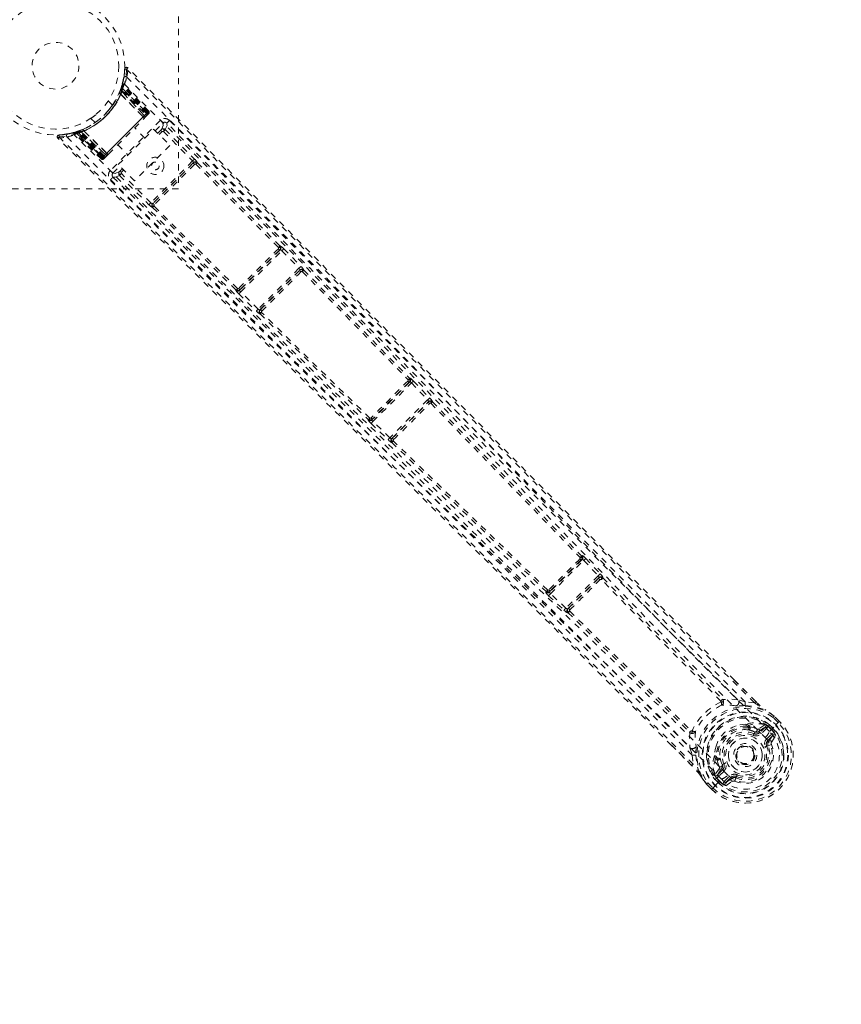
# Model space of a CAD drawing. Header units: inches. Extents: x 55.8 to 127.3, y 37.5 to 109.
# Tile 7 of 12: x 95.4 to 108.8, y 53.5 to 69.5. Entities that reach past the tile are written whole.
import ezdxf

# ---------------------------------------------------------------- set-up
doc = ezdxf.new("R2010")
doc.units = ezdxf.units.IN
doc.header["$MEASUREMENT"] = 0
doc.linetypes.add('SLD-Dashed', pattern=[0.075, 0.05, -0.025])
doc.linetypes.add('SLD-Solid', pattern=[0])

msp = doc.modelspace()

# ---------------------------------------------------------------- linework, layer by layer
at = {"color": 7, "linetype": 'SLD-Dashed', "lineweight": 0}
for p, q in [((98.005, 70.712), (98, 66.712)), ((97.129, 68.659), (97.115, 68.53)), ((97.18, 68.679), (97.159, 68.658)), ((97.113, 68.518), (97.085, 68.401)), ((97.064, 68.333), (97.065, 68.335)), ((97.088, 68.408), (97.065, 68.337)), ((97.065, 68.337), (97.065, 68.336)), ((97.069, 68.347), (97.096, 68.338)), ((97.07, 68.349), (97.097, 68.34)), ((97.095, 68.38), (97.072, 68.307)), ((97.497, 67.946), (97.092, 68.382)), ((97.481, 67.936), (97.092, 68.325)), ((97.097, 68.444), (97.094, 68.429)), ((97.496, 67.95), (97.095, 68.38)), ((97.096, 68.338), (97.49, 67.945)), ((97.491, 67.946), (97.097, 68.34)), ((97.105, 68.416), (97.101, 68.401)), ((97.509, 67.963), (97.101, 68.401)), ((97.518, 67.973), (97.105, 68.416)), ((97.041, 68.274), (97.039, 68.269)), ((97.058, 68.316), (97.057, 68.315)), ((97.061, 68.257), (97.06, 68.253)), ((97.426, 67.881), (97.06, 68.253)), ((97.061, 68.257), (97.428, 67.883)), ((97.071, 68.305), (97.072, 68.307)), ((97.448, 67.902), (97.071, 68.305)), ((97.072, 68.307), (97.449, 67.903)), ((97.085, 68.306), (97.468, 67.923)), ((96.927, 68.073), (96.859, 68.142)), ((96.576, 67.859), (96.645, 67.79)), ((97.49, 67.945), (96.773, 67.227)), ((96.783, 67.237), (97.481, 67.936)), ((97.468, 67.923), (96.796, 67.25)), ((97.426, 67.881), (97.428, 67.883)), ((97.449, 67.903), (97.448, 67.902)), ((97.449, 67.903), (97.496, 67.95)), ((97.457, 67.87), (97.495, 67.909)), ((97.5, 67.916), (97.481, 67.936)), ((97.509, 67.963), (97.518, 67.973)), ((96.638, 67.785), (96.621, 67.774)), ((97.706, 67.824), (96.894, 67.012)), ((97.024, 67.108), (97.598, 67.682)), ((97.455, 67.539), (97.29, 67.704)), ((97.598, 67.682), (97.861, 67.419)), ((97.623, 67.656), (97.749, 67.782)), ((97.814, 67.78), (97.807, 67.786)), ((97.815, 67.779), (97.814, 67.78)), ((96.289, 67.624), (96.274, 67.62)), ((96.297, 67.625), (96.282, 67.621)), ((96.317, 67.617), (96.302, 67.613)), ((96.746, 67.199), (96.302, 67.613)), ((96.381, 67.652), (96.31, 67.629)), ((96.755, 67.209), (96.317, 67.617)), ((96.336, 67.625), (96.771, 67.22)), ((96.411, 67.646), (96.338, 67.622)), ((96.768, 67.222), (96.338, 67.622)), ((96.378, 67.621), (96.369, 67.648)), ((96.38, 67.621), (96.371, 67.649)), ((96.378, 67.621), (96.773, 67.227)), ((96.773, 67.227), (96.38, 67.621)), ((96.382, 67.653), (96.381, 67.652)), ((96.393, 67.626), (96.383, 67.653)), ((96.783, 67.237), (96.393, 67.626)), ((96.403, 67.66), (96.402, 67.66)), ((96.411, 67.646), (96.413, 67.646)), ((96.815, 67.269), (96.411, 67.646)), ((96.796, 67.25), (96.412, 67.633)), ((96.413, 67.646), (96.816, 67.27)), ((96.449, 67.679), (96.444, 67.677)), ((96.465, 67.657), (96.462, 67.656)), ((96.836, 67.29), (96.462, 67.656)), ((96.465, 67.657), (96.838, 67.292)), ((97.714, 67.665), (97.664, 67.616)), ((97.735, 67.644), (97.686, 67.594)), ((97.756, 67.644), (98.231, 67.166)), ((97.788, 67.676), (98.262, 67.197)), ((97.015, 67.428), (97.179, 67.263)), ((97.861, 67.419), (97.287, 66.845)), ((96.746, 67.199), (96.755, 67.209)), ((96.768, 67.222), (96.815, 67.269)), ((96.785, 67.198), (96.788, 67.201)), ((96.789, 67.202), (96.789, 67.202)), ((96.796, 67.25), (96.796, 67.25)), ((96.81, 67.223), (96.848, 67.261)), ((96.816, 67.27), (96.815, 67.269)), ((96.836, 67.29), (96.838, 67.292)), ((96.937, 66.969), (97.05, 67.082)), ((97.287, 66.845), (97.024, 67.108)), ((97.09, 67.041), (97.054, 67.004)), ((98.231, 67.166), (97.553, 66.488)), ((98.246, 67.139), (97.58, 66.472)), ((98.246, 67.139), (98.246, 67.138)), ((98.286, 67.114), (99.628, 65.761)), ((98.309, 67.137), (98.309, 67.139)), ((98.309, 67.137), (99.651, 65.785)), ((96.932, 66.911), (96.939, 66.904)), ((96.939, 66.904), (96.94, 66.903)), ((97.043, 66.93), (97.074, 66.962)), ((97.043, 66.93), (97.522, 66.456)), ((97.553, 66.488), (97.074, 66.962)), ((97.112, 67.02), (97.075, 66.983)), ((98, 66.712), (94, 66.717)), ((97.581, 66.473), (97.58, 66.472)), ((97.581, 66.409), (97.582, 66.41)), ((97.582, 66.41), (98.936, 65.069)), ((98.96, 65.092), (97.606, 66.432)), ((99.655, 65.787), (99.651, 65.785)), ((99.655, 65.723), (98.997, 65.065)), ((99.013, 65.039), (99.681, 65.707)), ((99.626, 65.739), (99.626, 65.739)), ((99.65, 65.722), (99.655, 65.723)), ((99.681, 65.707), (99.96, 65.422)), ((99.713, 65.738), (99.992, 65.453)), ((99.992, 65.453), (100.011, 65.433)), ((99.96, 65.422), (99.299, 64.76)), ((99.326, 64.745), (99.975, 65.395)), ((99.975, 65.395), (99.974, 65.392)), ((100.038, 65.392), (100.039, 65.394)), ((98.936, 65.069), (98.934, 65.064)), ((98.981, 65.094), (98.981, 65.094)), ((98.982, 65.007), (99.268, 64.728)), ((98.997, 65.065), (98.999, 65.069)), ((99.299, 64.76), (99.013, 65.039)), ((99.268, 64.728), (99.288, 64.709)), ((99.328, 64.746), (99.326, 64.745)), ((99.327, 64.681), (99.329, 64.682)), ((101.763, 63.576), (101.147, 62.959)), ((101.163, 62.933), (101.788, 63.559)), ((101.732, 63.59), (101.732, 63.59)), ((101.756, 63.573), (101.763, 63.576)), ((101.763, 63.639), (101.757, 63.636)), ((101.788, 63.559), (102.052, 63.284)), ((101.821, 63.59), (102.084, 63.315)), ((102.052, 63.284), (101.439, 62.67)), ((101.467, 62.656), (102.066, 63.256)), ((102.066, 63.256), (102.065, 63.253)), ((102.084, 63.315), (102.103, 63.294)), ((102.13, 63.252), (102.131, 63.255)), ((101.086, 62.965), (101.084, 62.958)), ((101.132, 62.99), (101.132, 62.99)), ((101.132, 62.901), (101.408, 62.638)), ((101.147, 62.959), (101.149, 62.966)), ((101.439, 62.67), (101.163, 62.933)), ((101.408, 62.638), (101.428, 62.619)), ((101.469, 62.657), (101.467, 62.656)), ((101.468, 62.591), (101.47, 62.592)), ((104.563, 60.692), (104.033, 60.161)), ((104.049, 60.134), (104.59, 60.676)), ((104.552, 60.748), (104.564, 60.754)), ((104.552, 60.686), (104.563, 60.692)), ((104.59, 60.676), (104.824, 60.427)), ((104.622, 60.707), (104.857, 60.457)), ((104.824, 60.427), (104.298, 59.9)), ((104.329, 59.888), (104.836, 60.396)), ((104.836, 60.396), (104.834, 60.393)), ((104.857, 60.457), (104.876, 60.436)), ((104.899, 60.391), (104.901, 60.395)), ((103.976, 60.172), (103.971, 60.16)), ((104.033, 60.161), (104.038, 60.173)), ((104.018, 60.102), (104.268, 59.868)), ((104.298, 59.9), (104.049, 60.134)), ((104.268, 59.868), (104.289, 59.849)), ((104.332, 59.89), (104.329, 59.888)), ((104.33, 59.824), (104.334, 59.826)), ((107.386, 58.382), (107.039, 58.729)), ((106.848, 58.415), (106.848, 58.415)), ((107.215, 58.375), (107.094, 58.412)), ((106.819, 58.39), (106.819, 58.391)), ((107.365, 58.361), (107.215, 58.375)), ((107.748, 58.04), (107.665, 58.121)), ((107.686, 58.142), (107.683, 58.145)), ((107.77, 58.06), (107.686, 58.143)), ((107.769, 58.06), (107.686, 58.142)), ((107.224, 58.013), (107.245, 58.008)), ((107.275, 57.954), (107.254, 57.974)), ((107.268, 57.994), (107.289, 57.973)), ((107.533, 58.006), (107.436, 57.939)), ((107.436, 57.897), (107.545, 57.971)), ((107.545, 57.971), (107.453, 57.88)), ((107.566, 57.95), (107.475, 57.859)), ((107.533, 58.006), (107.547, 58.006)), ((107.552, 58.005), (107.547, 58.006)), ((107.572, 57.993), (107.583, 57.983)), ((107.59, 57.983), (107.572, 57.993)), ((107.583, 57.983), (107.637, 57.929)), ((107.591, 57.983), (107.61, 58.005)), ((107.641, 57.933), (107.591, 57.982)), ((107.606, 57.897), (107.711, 58.002)), ((107.61, 58.005), (107.611, 58.005)), ((107.611, 58.005), (107.662, 57.954)), ((107.637, 57.929), (107.641, 57.933)), ((107.711, 58.002), (107.713, 58.004)), ((107.713, 58.004), (107.729, 58.02)), ((107.729, 58.02), (107.767, 58.057)), ((107.767, 58.057), (107.769, 58.06)), ((106.312, 57.879), (106.312, 57.879)), ((106.336, 57.908), (106.337, 57.907)), ((107.357, 57.86), (107.368, 57.888)), ((107.436, 57.897), (107.453, 57.88)), ((107.561, 57.773), (107.643, 57.855)), ((107.582, 57.751), (107.665, 57.834)), ((107.665, 57.834), (107.597, 57.737)), ((107.644, 57.729), (107.711, 57.83)), ((106.346, 57.34), (106.016, 57.669)), ((106.315, 57.632), (106.353, 57.511)), ((107.585, 57.664), (107.563, 57.655)), ((107.597, 57.737), (107.582, 57.751)), ((107.585, 57.664), (107.64, 57.686)), ((106.353, 57.511), (106.366, 57.362)), ((106.719, 57.482), (106.715, 57.503)), ((106.733, 57.459), (106.754, 57.438)), ((106.753, 57.473), (106.773, 57.452)), ((106.788, 57.291), (106.721, 57.194)), ((106.756, 57.182), (106.83, 57.291)), ((106.83, 57.291), (106.847, 57.273)), ((106.84, 57.359), (106.867, 57.37)), ((107.104, 57.402), (107.094, 57.413)), ((107.111, 57.395), (107.104, 57.402)), ((106.721, 57.194), (106.721, 57.194)), ((106.721, 57.194), (106.721, 57.194)), ((106.722, 57.179), (106.721, 57.194)), ((106.722, 57.179), (106.723, 57.175)), ((106.722, 57.116), (106.745, 57.136)), ((106.726, 57.016), (106.831, 57.121)), ((106.744, 57.137), (106.729, 57.157)), ((106.735, 57.154), (106.745, 57.144)), ((106.744, 57.137), (106.735, 57.154)), ((106.745, 57.144), (106.799, 57.089)), ((106.745, 57.136), (106.795, 57.085)), ((106.847, 57.273), (106.756, 57.182)), ((106.869, 57.252), (106.777, 57.161)), ((106.873, 57.083), (106.955, 57.166)), ((106.894, 57.062), (106.976, 57.145)), ((106.991, 57.13), (106.894, 57.062)), ((106.991, 57.13), (106.976, 57.145)), ((107.073, 57.164), (107.064, 57.142)), ((106.582, 57.044), (106.585, 57.04)), ((106.667, 56.957), (106.585, 57.04)), ((106.585, 57.04), (106.668, 56.957)), ((106.606, 57.061), (106.688, 56.978)), ((106.667, 56.957), (106.67, 56.96)), ((106.67, 56.96), (106.708, 56.998)), ((106.708, 56.998), (106.724, 57.014)), ((106.723, 57.116), (106.722, 57.116)), ((106.774, 57.064), (106.723, 57.116)), ((106.724, 57.014), (106.726, 57.016)), ((106.799, 57.089), (106.795, 57.085)), ((106.898, 57.015), (106.999, 57.083))]:
    msp.add_line(p, q, dxfattribs=at)
at = {"color": 7, "linetype": 'SLD-Dashed', "lineweight": 0, "flags": 128}
for points in [[(107.365, 58.361), (106.872, 58.851), (106.357, 59.365), (105.819, 59.903), (105.257, 60.465), (104.704, 61.021), (104.233, 61.496), (103.787, 61.945), (103.313, 62.424), (102.811, 62.932), (102.673, 63.07), (102.534, 63.211), (102.393, 63.354), (102.25, 63.499), (102.169, 63.581), (101.996, 63.756), (101.807, 63.947), (101.504, 64.254), (101.166, 64.596), (100.793, 64.974), (100.386, 65.387), (100.111, 65.665), (99.824, 65.957), (99.539, 66.246), (99.271, 66.517), (99.013, 66.779), (98.577, 67.22), (98.174, 67.629), (97.803, 68.005), (97.465, 68.348), (97.159, 68.658)], [(107.039, 58.729), (104.824, 60.943), (102.273, 63.518), (99.726, 66.098), (97.18, 68.679)], [(97.163, 68.528), (98.644, 67.046), (100.118, 65.558), (101.583, 64.063), (103.038, 62.563), (103.95, 61.619), (104.859, 60.677), (105.77, 59.739), (106.684, 58.811), (107.606, 57.896)], [(97.075, 68.366), (97.073, 68.357), (97.072, 68.348)], [(97.125, 68.412), (98.445, 67.092), (99.758, 65.766), (101.064, 64.435), (102.362, 63.099), (103.396, 62.027), (104.427, 60.956), (105.458, 59.89), (106.494, 58.834), (107.54, 57.796)], [(97.041, 68.274), (97.041, 68.272), (97.041, 68.271), (97.043, 68.269), (97.045, 68.266), (97.049, 68.264), (97.052, 68.261), (97.057, 68.259), (97.061, 68.257)], [(96.95, 68.104), (96.938, 68.085), (96.937, 68.083)], [(96.838, 67.292), (96.984, 67.438), (97.132, 67.586), (97.28, 67.735), (97.426, 67.881)], [(96.863, 67.276), (97.007, 67.42), (97.152, 67.566), (97.298, 67.712), (97.442, 67.855)], [(97.428, 67.883), (97.435, 67.89), (97.441, 67.896), (97.446, 67.9), (97.448, 67.902)], [(97.428, 67.883), (97.432, 67.878), (97.435, 67.874), (97.438, 67.87), (97.441, 67.866), (97.442, 67.863), (97.443, 67.86), (97.443, 67.857), (97.442, 67.856)], [(97.442, 67.856), (97.444, 67.858), (97.446, 67.859), (97.447, 67.86), (97.447, 67.861)], [(97.496, 67.95), (97.496, 67.95), (97.494, 67.949), (97.492, 67.947), (97.489, 67.943), (97.484, 67.939), (97.479, 67.934), (97.474, 67.928), (97.468, 67.923)], [(97.481, 67.936), (97.491, 67.946), (97.5, 67.955), (97.506, 67.961), (97.509, 67.963)], [(97.518, 67.973), (97.516, 67.971), (97.51, 67.965), (97.501, 67.956), (97.491, 67.945)], [(97.5, 67.944), (97.499, 67.946), (97.496, 67.951)], [(97.501, 67.915), (97.504, 67.918), (97.506, 67.92), (97.508, 67.921), (97.508, 67.922)], [(97.749, 67.782), (97.748, 67.783), (97.745, 67.785), (97.741, 67.79), (97.736, 67.795), (97.729, 67.801), (97.722, 67.808), (97.714, 67.816), (97.706, 67.824)], [(97.749, 67.782), (97.753, 67.745), (97.724, 67.676)], [(97.756, 67.644), (97.762, 67.654), (97.764, 67.665), (97.763, 67.674), (97.759, 67.682), (97.752, 67.686), (97.743, 67.686), (97.733, 67.683), (97.724, 67.676)], [(97.788, 67.676), (97.817, 67.745), (97.813, 67.778)], [(107.094, 58.412), (104.765, 60.744), (102.445, 63.087), (100.129, 65.434), (97.813, 67.782)], [(107.215, 58.375), (106.346, 59.242), (105.477, 60.113), (104.6, 60.995), (103.712, 61.89), (102.858, 62.754), (102.005, 63.617), (101.884, 63.74), (101.759, 63.867), (101.631, 63.996), (101.5, 64.13), (101.365, 64.266), (101.276, 64.356), (101.126, 64.509), (100.955, 64.681), (100.766, 64.873), (100.542, 65.101), (100.295, 65.35), (100.027, 65.623), (99.776, 65.877), (99.552, 66.104), (99.368, 66.291), (99.207, 66.454), (99.07, 66.593), (99.007, 66.657), (98.912, 66.753), (98.819, 66.847), (98.726, 66.941), (98.635, 67.034), (98.236, 67.438), (97.855, 67.824)], [(96.06, 67.585), (96.052, 67.583), (96.045, 67.579), (96.038, 67.574), (96.034, 67.567), (96.031, 67.56), (96.031, 67.552), (96.034, 67.545), (96.038, 67.539)], [(96.04, 67.537), (96.04, 67.537), (96.041, 67.538), (96.046, 67.543), (96.053, 67.55), (96.057, 67.554), (96.061, 67.558)], [(106.016, 57.669), (103.782, 59.901), (101.204, 62.449), (98.622, 64.993), (96.04, 67.537)], [(96.44, 67.677), (96.264, 67.618), (96.059, 67.588)], [(106.366, 57.362), (105.766, 57.964), (105.138, 58.593), (104.48, 59.249), (103.795, 59.93), (103.233, 60.486), (102.785, 60.93), (102.306, 61.404), (101.796, 61.908), (101.656, 62.046), (101.514, 62.186), (101.37, 62.328), (101.224, 62.472), (101.14, 62.555), (100.963, 62.73), (100.769, 62.921), (100.46, 63.225), (100.117, 63.563), (99.74, 63.935), (99.328, 64.34), (99.052, 64.612), (98.762, 64.897), (98.444, 65.211), (98.128, 65.522), (97.832, 65.814), (97.483, 66.158), (97.166, 66.47), (96.88, 66.751), (96.627, 67), (96.406, 67.218), (96.217, 67.404), (96.061, 67.558)], [(96.19, 67.555), (97.673, 66.075), (99.163, 64.602), (100.659, 63.139), (102.161, 61.684), (103.105, 60.774), (104.048, 59.865), (104.987, 58.955), (105.916, 58.042), (106.831, 57.121)], [(106.931, 57.187), (105.893, 58.232), (104.836, 59.267), (103.769, 60.297), (102.697, 61.327), (101.624, 62.36), (100.287, 63.657), (98.954, 64.962), (97.627, 66.274), (96.306, 67.592)], [(96.315, 67.631), (96.31, 67.627), (96.309, 67.62), (96.31, 67.613)], [(96.37, 67.646), (96.361, 67.645), (96.352, 67.642)], [(96.444, 67.677), (96.446, 67.677), (96.448, 67.676), (96.45, 67.675), (96.452, 67.672), (96.454, 67.669), (96.457, 67.665), (96.459, 67.661), (96.462, 67.656)], [(97.735, 67.644), (97.727, 67.652), (97.72, 67.659), (97.716, 67.663), (97.714, 67.665)], [(97.788, 67.676), (97.787, 67.675), (97.784, 67.673), (97.781, 67.669), (97.777, 67.666), (97.773, 67.661), (97.767, 67.656), (97.762, 67.65), (97.756, 67.644)], [(96.773, 67.227), (96.763, 67.216), (96.753, 67.207), (96.748, 67.201), (96.746, 67.199)], [(96.755, 67.209), (96.758, 67.211), (96.764, 67.217), (96.772, 67.226), (96.783, 67.237)], [(96.796, 67.25), (96.79, 67.244), (96.785, 67.239), (96.78, 67.234), (96.775, 67.229), (96.772, 67.226), (96.77, 67.224), (96.768, 67.222), (96.768, 67.222)], [(96.797, 67.21), (96.797, 67.21), (96.799, 67.212), (96.801, 67.214), (96.803, 67.216)], [(96.816, 67.27), (96.818, 67.272), (96.823, 67.277), (96.829, 67.283), (96.836, 67.29)], [(96.863, 67.276), (96.861, 67.275), (96.859, 67.275), (96.856, 67.276), (96.852, 67.277), (96.848, 67.28), (96.844, 67.283), (96.84, 67.286), (96.836, 67.29)], [(96.858, 67.271), (96.858, 67.271), (96.859, 67.272), (96.861, 67.274), (96.863, 67.276)], [(98.237, 67.128), (98.158, 67.049), (98.078, 66.97), (97.998, 66.89), (97.918, 66.809), (97.828, 66.719), (97.739, 66.63), (97.662, 66.553), (97.591, 66.482)], [(98.264, 67.111), (98.101, 66.949), (97.936, 66.783), (97.77, 66.618), (97.608, 66.455)], [(98.262, 67.197), (98.261, 67.196), (98.259, 67.194), (98.256, 67.191), (98.252, 67.187), (98.247, 67.182), (98.242, 67.177), (98.236, 67.172), (98.231, 67.166)], [(98.286, 67.114), (98.289, 67.123), (98.288, 67.132), (98.285, 67.14), (98.279, 67.145), (98.272, 67.148), (98.263, 67.148), (98.254, 67.144), (98.246, 67.138)], [(96.894, 67.012), (96.91, 66.996), (96.924, 66.982), (96.933, 66.973), (96.937, 66.969)], [(97.043, 66.994), (96.973, 66.965), (96.937, 66.969)], [(96.937, 66.905), (96.974, 66.901), (97.043, 66.93)], [(96.937, 66.905), (99.287, 64.591), (101.636, 62.277), (103.981, 59.96), (106.315, 57.632)], [(97.043, 66.994), (97.036, 66.985), (97.033, 66.975), (97.033, 66.966), (97.037, 66.959), (97.045, 66.955), (97.054, 66.954), (97.064, 66.956), (97.074, 66.962)], [(97.075, 66.983), (97.067, 66.991), (97.06, 66.998), (97.056, 67.003), (97.054, 67.004)], [(96.895, 66.863), (97.342, 66.422), (97.814, 65.957), (98.006, 65.769), (98.153, 65.623), (98.29, 65.489), (98.449, 65.333), (98.633, 65.151), (98.84, 64.947), (99.071, 64.72), (99.32, 64.475), (99.552, 64.246), (99.765, 64.036), (99.96, 63.844), (100.367, 63.444), (100.835, 62.983), (101.302, 62.522), (101.743, 62.087), (102.228, 61.609), (103.046, 60.801), (103.874, 59.981), (104.713, 59.149), (105.536, 58.329), (106.353, 57.511)], [(97.553, 66.488), (97.547, 66.482), (97.542, 66.477), (97.537, 66.471), (97.532, 66.467), (97.528, 66.463), (97.525, 66.459), (97.523, 66.457), (97.522, 66.456)], [(97.581, 66.473), (97.575, 66.465), (97.572, 66.456), (97.571, 66.447), (97.574, 66.439), (97.579, 66.434), (97.587, 66.431), (97.596, 66.43), (97.606, 66.432)], [(99.65, 65.722), (99.656, 65.73), (99.66, 65.738), (99.66, 65.746), (99.658, 65.754), (99.653, 65.759), (99.646, 65.762), (99.637, 65.763), (99.628, 65.761)], [(99.713, 65.738), (99.712, 65.737), (99.71, 65.735), (99.707, 65.732), (99.703, 65.728), (99.698, 65.724), (99.693, 65.718), (99.687, 65.713), (99.681, 65.707)], [(99.992, 65.453), (99.991, 65.452), (99.989, 65.45), (99.986, 65.447), (99.982, 65.443), (99.977, 65.438), (99.972, 65.433), (99.966, 65.428), (99.96, 65.422)], [(100.016, 65.367), (100.018, 65.377), (100.017, 65.386), (100.014, 65.394), (100.008, 65.4), (100, 65.403), (99.991, 65.402), (99.982, 65.399), (99.974, 65.392)], [(100.016, 65.367), (100.876, 64.49), (101.734, 63.611)], [(100.038, 65.392), (100.899, 64.515), (101.757, 63.636)], [(98.96, 65.092), (98.958, 65.082), (98.958, 65.074), (98.961, 65.067), (98.967, 65.062), (98.974, 65.059), (98.982, 65.06), (98.991, 65.063), (98.999, 65.069)], [(99.013, 65.039), (99.008, 65.033), (99.002, 65.027), (98.997, 65.022), (98.992, 65.017), (98.988, 65.013), (98.985, 65.01), (98.983, 65.008), (98.982, 65.007)], [(99.299, 64.76), (99.288, 64.749), (99.278, 64.739), (99.271, 64.731), (99.268, 64.728)], [(99.328, 64.746), (99.322, 64.738), (99.319, 64.729), (99.318, 64.72), (99.321, 64.712), (99.326, 64.706), (99.334, 64.703), (99.344, 64.702), (99.353, 64.705)], [(99.329, 64.682), (100.207, 63.822), (101.086, 62.965)], [(101.112, 62.988), (100.231, 63.844), (99.353, 64.705)], [(101.756, 63.573), (101.762, 63.581), (101.766, 63.589), (101.766, 63.598), (101.764, 63.605), (101.759, 63.61), (101.752, 63.613), (101.743, 63.613), (101.734, 63.611)], [(101.821, 63.59), (101.819, 63.589), (101.817, 63.587), (101.814, 63.584), (101.81, 63.58), (101.805, 63.575), (101.8, 63.57), (101.794, 63.565), (101.788, 63.559)], [(102.084, 63.315), (102.083, 63.314), (102.081, 63.312), (102.078, 63.309), (102.074, 63.305), (102.069, 63.3), (102.064, 63.295), (102.058, 63.29), (102.052, 63.284)], [(102.107, 63.227), (102.11, 63.237), (102.109, 63.247), (102.106, 63.255), (102.1, 63.261), (102.092, 63.264), (102.083, 63.263), (102.074, 63.26), (102.065, 63.253)], [(102.107, 63.227), (103.32, 61.973), (104.53, 60.721)], [(102.13, 63.252), (103.343, 62), (104.552, 60.748)], [(101.112, 62.988), (101.109, 62.979), (101.11, 62.97), (101.112, 62.963), (101.118, 62.958), (101.125, 62.956), (101.133, 62.956), (101.141, 62.96), (101.149, 62.966)], [(101.163, 62.933), (101.158, 62.928), (101.152, 62.922), (101.147, 62.917), (101.143, 62.912), (101.139, 62.908), (101.136, 62.905), (101.134, 62.902), (101.132, 62.901)], [(101.439, 62.67), (101.428, 62.659), (101.418, 62.648), (101.411, 62.641), (101.408, 62.638)], [(101.439, 62.67), (101.448, 62.663), (101.456, 62.658), (101.463, 62.655), (101.467, 62.656), (101.467, 62.656)], [(101.469, 62.657), (101.463, 62.648), (101.459, 62.639), (101.459, 62.63), (101.462, 62.622), (101.468, 62.616), (101.476, 62.613), (101.486, 62.612), (101.496, 62.615)], [(101.47, 62.592), (102.724, 61.381), (103.976, 60.172)], [(104.004, 60.194), (102.75, 61.403), (101.496, 62.615)], [(104.552, 60.686), (104.557, 60.694), (104.561, 60.702), (104.561, 60.709), (104.559, 60.716), (104.554, 60.721), (104.547, 60.723), (104.539, 60.723), (104.53, 60.721)], [(104.59, 60.676), (104.586, 60.68), (104.582, 60.684), (104.578, 60.687), (104.574, 60.69), (104.568, 60.692), (104.563, 60.692)], [(104.622, 60.707), (104.621, 60.705), (104.619, 60.703), (104.615, 60.7), (104.611, 60.696), (104.607, 60.692), (104.601, 60.687), (104.596, 60.682), (104.59, 60.676)], [(104.857, 60.457), (104.856, 60.456), (104.853, 60.454), (104.85, 60.451), (104.846, 60.447), (104.841, 60.443), (104.836, 60.438), (104.83, 60.432), (104.824, 60.427)], [(104.836, 60.396), (104.836, 60.396), (104.836, 60.397), (104.837, 60.397), (104.837, 60.398), (104.838, 60.401), (104.836, 60.409), (104.831, 60.418), (104.828, 60.422), (104.824, 60.427)], [(104.876, 60.364), (104.879, 60.374), (104.879, 60.384), (104.876, 60.393), (104.87, 60.399), (104.862, 60.403), (104.852, 60.402), (104.843, 60.399), (104.834, 60.393)], [(106.819, 58.39), (105.845, 59.371), (104.876, 60.364)], [(104.899, 60.391), (105.867, 59.4), (106.84, 58.42)], [(104.004, 60.194), (104.001, 60.185), (104.001, 60.177), (104.004, 60.17), (104.009, 60.165), (104.015, 60.163), (104.023, 60.164), (104.031, 60.167), (104.038, 60.173)], [(104.033, 60.161), (104.032, 60.157), (104.035, 60.15), (104.037, 60.146), (104.041, 60.142), (104.045, 60.138), (104.049, 60.134)], [(104.049, 60.134), (104.043, 60.129), (104.038, 60.123), (104.033, 60.118), (104.028, 60.113), (104.025, 60.109), (104.022, 60.106), (104.019, 60.103), (104.018, 60.102)], [(104.298, 59.9), (104.293, 59.894), (104.287, 59.889), (104.282, 59.883), (104.278, 59.879), (104.274, 59.875), (104.271, 59.871), (104.269, 59.869), (104.268, 59.868)], [(104.298, 59.9), (104.303, 59.896), (104.307, 59.893), (104.316, 59.889), (104.324, 59.887), (104.328, 59.888), (104.329, 59.888), (104.329, 59.888)], [(104.332, 59.89), (104.326, 59.882), (104.323, 59.872), (104.323, 59.863), (104.326, 59.855), (104.332, 59.849), (104.341, 59.846), (104.351, 59.846), (104.362, 59.848)], [(104.362, 59.848), (105.355, 58.881), (106.336, 57.908)], [(104.334, 59.826), (105.326, 58.859), (106.307, 57.886)], [(107.385, 58.381), (107.186, 58.578), (107.036, 58.727)], [(106.819, 58.376), (106.829, 58.372), (106.839, 58.372), (106.847, 58.375), (106.853, 58.38), (106.857, 58.388), (106.857, 58.397), (106.854, 58.406), (106.848, 58.415)], [(107.094, 58.412), (106.971, 58.421), (106.848, 58.415)], [(106.819, 58.376), (106.821, 58.383), (106.821, 58.387), (106.82, 58.389), (106.819, 58.39)], [(107.084, 58.311), (107.072, 58.311), (107.063, 58.311)], [(107.214, 58.316), (107.372, 58.3), (107.538, 58.247)], [(107.386, 58.382), (107.387, 58.382), (107.386, 58.381), (107.384, 58.38), (107.381, 58.377), (107.378, 58.374), (107.374, 58.371), (107.37, 58.366), (107.365, 58.361)], [(107.547, 58.241), (107.543, 58.245), (107.538, 58.247)], [(107.683, 58.145), (107.613, 58.198), (107.538, 58.247)], [(107.686, 58.142), (107.611, 58.2), (107.547, 58.241)], [(107.683, 58.145), (107.682, 58.145), (107.681, 58.143), (107.68, 58.141), (107.677, 58.138), (107.675, 58.134), (107.672, 58.13), (107.669, 58.126), (107.665, 58.121)], [(107.665, 58.121), (107.67, 58.126), (107.674, 58.13), (107.678, 58.134), (107.681, 58.138), (107.684, 58.14), (107.686, 58.142), (107.686, 58.143), (107.686, 58.142)], [(107.224, 58.013), (107.126, 58.003), (107.069, 57.985)], [(107.289, 57.973), (107.341, 57.959), (107.4, 57.936)], [(107.4, 57.936), (107.422, 57.933), (107.436, 57.939)], [(107.566, 57.95), (107.562, 57.954), (107.558, 57.958), (107.554, 57.962), (107.551, 57.965), (107.549, 57.968), (107.547, 57.97), (107.545, 57.971), (107.545, 57.971)], [(107.583, 57.983), (107.577, 57.965), (107.566, 57.95)], [(107.59, 57.983), (107.59, 57.983), (107.591, 57.983)], [(107.769, 58.06), (107.77, 58.061), (107.769, 58.06), (107.767, 58.058), (107.764, 58.056), (107.761, 58.052), (107.757, 58.048), (107.753, 58.044), (107.748, 58.04)], [(106.312, 57.879), (106.306, 57.755), (106.315, 57.632)], [(106.312, 57.879), (106.321, 57.873), (106.33, 57.87), (106.339, 57.87), (106.347, 57.873), (106.352, 57.879), (106.355, 57.888), (106.354, 57.897), (106.351, 57.907)], [(106.337, 57.907), (106.338, 57.906), (106.34, 57.906), (106.343, 57.905), (106.351, 57.907)], [(107.54, 57.796), (107.592, 57.736), (107.629, 57.666), (107.65, 57.588), (107.655, 57.506), (107.644, 57.424), (107.616, 57.345), (107.575, 57.272), (107.52, 57.207), (107.456, 57.153), (107.382, 57.111), (107.303, 57.084), (107.221, 57.072), (107.14, 57.077), (107.062, 57.098), (106.991, 57.135), (106.931, 57.187)], [(107.346, 57.833), (107.348, 57.838), (107.35, 57.843), (107.352, 57.848), (107.353, 57.852), (107.355, 57.855), (107.356, 57.858), (107.357, 57.86), (107.357, 57.86)], [(107.475, 57.859), (107.471, 57.863), (107.467, 57.867), (107.463, 57.87), (107.46, 57.874), (107.457, 57.876), (107.455, 57.878), (107.454, 57.879), (107.453, 57.88)], [(107.561, 57.773), (107.565, 57.768), (107.569, 57.765), (107.573, 57.761), (107.576, 57.758), (107.578, 57.755), (107.58, 57.753), (107.582, 57.752), (107.582, 57.751)], [(107.643, 57.855), (107.663, 57.868), (107.686, 57.873)], [(107.665, 57.834), (107.664, 57.834), (107.663, 57.836), (107.661, 57.838), (107.658, 57.84), (107.655, 57.843), (107.651, 57.847), (107.647, 57.851), (107.643, 57.855)], [(106.018, 57.672), (106.147, 57.542), (106.346, 57.341)], [(106.416, 57.663), (106.416, 57.655), (106.416, 57.642)], [(106.742, 57.658), (106.724, 57.601), (106.715, 57.503)], [(107.535, 57.643), (107.54, 57.646), (107.545, 57.648), (107.55, 57.65), (107.554, 57.651), (107.558, 57.653), (107.56, 57.654), (107.562, 57.654), (107.563, 57.655)], [(106.411, 57.512), (106.427, 57.354), (106.48, 57.188)], [(106.804, 57.463), (106.817, 57.414), (106.84, 57.359)], [(106.366, 57.362), (106.361, 57.357), (106.357, 57.352), (106.353, 57.348), (106.35, 57.345), (106.348, 57.343), (106.346, 57.341), (106.345, 57.34), (106.346, 57.34)], [(106.754, 57.438), (106.768, 57.386), (106.792, 57.326)], [(106.792, 57.326), (106.794, 57.305), (106.788, 57.291)], [(106.895, 57.381), (106.889, 57.379), (106.884, 57.377), (106.879, 57.375), (106.875, 57.373), (106.872, 57.372), (106.869, 57.371), (106.867, 57.37), (106.867, 57.37)], [(106.48, 57.188), (106.483, 57.183), (106.487, 57.179)], [(106.48, 57.188), (106.523, 57.122), (106.582, 57.044)], [(106.585, 57.04), (106.528, 57.116), (106.487, 57.179)], [(106.745, 57.136), (106.745, 57.137), (106.744, 57.137)], [(106.777, 57.161), (106.762, 57.15), (106.745, 57.144)], [(106.756, 57.182), (106.757, 57.181), (106.758, 57.18), (106.76, 57.178), (106.762, 57.175), (106.766, 57.172), (106.769, 57.169), (106.773, 57.165), (106.777, 57.161)], [(106.869, 57.252), (106.865, 57.256), (106.861, 57.26), (106.857, 57.264), (106.854, 57.267), (106.851, 57.27), (106.849, 57.272), (106.848, 57.273), (106.847, 57.273)], [(106.955, 57.166), (106.959, 57.162), (106.963, 57.158), (106.966, 57.154), (106.97, 57.151), (106.972, 57.149), (106.974, 57.147), (106.976, 57.145), (106.976, 57.145)], [(107.084, 57.192), (107.082, 57.187), (107.08, 57.182), (107.078, 57.177), (107.076, 57.173), (107.075, 57.169), (107.074, 57.167), (107.073, 57.165), (107.073, 57.164)], [(106.582, 57.044), (106.583, 57.044), (106.585, 57.045), (106.587, 57.047), (106.59, 57.049), (106.593, 57.052), (106.597, 57.055), (106.602, 57.058), (106.606, 57.061)], [(106.585, 57.04), (106.585, 57.04), (106.586, 57.041), (106.587, 57.043), (106.59, 57.045), (106.593, 57.049), (106.597, 57.053), (106.602, 57.057), (106.606, 57.061)], [(106.688, 56.978), (106.684, 56.974), (106.679, 56.97), (106.675, 56.966), (106.672, 56.962), (106.669, 56.96), (106.668, 56.958), (106.667, 56.957), (106.667, 56.957)], [(106.795, 57.085), (106.792, 57.083), (106.788, 57.078), (106.781, 57.072), (106.774, 57.064)], [(106.855, 57.041), (106.859, 57.064), (106.873, 57.083)], [(106.873, 57.083), (106.877, 57.079), (106.881, 57.076), (106.884, 57.072), (106.887, 57.069), (106.89, 57.066), (106.892, 57.064), (106.893, 57.063), (106.894, 57.062)]]:
    msp.add_lwpolyline(points, dxfattribs=at)
at = {"color": 7, "linetype": 'SLD-Solid', "lineweight": 15}
for radius in [35.75, 35.632]:
    msp.add_circle((91.501, 73.212), radius, dxfattribs=at)
at = {"color": 7, "linetype": 'SLD-Dashed', "lineweight": 0}
for centre, radius in [((96.003, 68.714), 1.125), ((96.003, 68.714), 1.03), ((96.003, 68.714), 0.38), ((97.626, 67.087), 0.14), ((97.626, 67.087), 0.0625), ((107.215, 57.512), 0.7), ((107.215, 57.512), 0.69), ((107.215, 57.512), 0.623), ((107.215, 57.512), 0.32), ((107.215, 57.512), 0.275), ((107.215, 57.512), 0.188), ((107.215, 57.512), 0.156), ((107.215, 57.512), 0.142), ((107.215, 57.512), 0.14), ((107.215, 57.512), 0.138)]:
    msp.add_circle(centre, radius, dxfattribs=at)
at = {"color": 7, "linetype": 'SLD-Solid', "lineweight": 15}
msp.add_arc((91.501, 73.212), 35.632, 180, 0, dxfattribs=at)
at = {"color": 7, "linetype": 'SLD-Dashed', "lineweight": 0}
for centre, radius, start, end in [((96.003, 68.714), 1.157, 272.8514, 357.1975), ((96.018, 68.712), 1.112, 349.6439, 357.0815), ((97.159, 68.658), 0.03, 44.6231, 177.1885), ((97.138, 68.525), 0.134, 80.7944, 93.6418), ((95.99, 68.742), 1.192, 349.6819, 356.9671), ((96.003, 68.714), 1.127, 344.5588, 349.6869), ((97.142, 68.507), 0.03, 45.3476, 169.075), ((95.851, 68.889), 1.36, 339.4866, 344.6328), ((96.003, 68.714), 1.127, 285.4918, 344.5591), ((95.98, 68.737), 1.19, 285.9009, 344.15), ((96.004, 68.714), 1.155, 289.0322, 341.0187), ((96.004, 68.713), 1.155, 289.6743, 340.3763), ((96.005, 68.714), 1.125, 339.3286, 344.2629), ((97.093, 68.326), 0.0297, 160.4854, 223.5477), ((97.093, 68.327), 0.0297, 160.556, 223.5518), ((97.066, 68.282), 0.0504, 58.5882, 91.9981), ((96.003, 68.714), 1.128, 343.6941, 345.3294), ((96.283, 68.456), 0.815, 349.4446, 354.6739), ((97.117, 68.4), 0.0299, 164.2917, 223.2227), ((97.115, 68.4), 0.0278, 163.0573, 226.6034), ((97.105, 68.374), 0.043, 62.0478, 110.8275), ((96.298, 68.457), 0.805, 350.5832, 355.9811), ((97.123, 68.421), 0.0299, 165.344, 223.1207), ((97.112, 68.429), 0.0187, 185.8985, 248.0953), ((97.127, 68.437), 0.03, 166.1227, 223.0434), ((96.26, 68.464), 0.846, 351.5637, 356.7754), ((96.004, 68.714), 1.156, 290.7012, 339.3502), ((96.029, 68.688), 1.12, 292.941, 337.11), ((97.069, 68.286), 0.0345, 209.877, 256.0779), ((97.041, 68.217), 0.0994, 63.8821, 80.595), ((96.343, 68.43), 0.739, 346.4174, 350.2692), ((96.244, 68.547), 0.737, 322.3453, 326.6058), ((96.054, 68.678), 1.062, 320.6246, 325.3124), ((96.039, 68.662), 0.967, 303.7625, 310.0158), ((97.406, 67.852), 0.0354, 5.7898, 55.7545), ((97.426, 67.882), 0.0299, 315.2129, 43.2299), ((97.427, 67.883), 0.0299, 315.2123, 43.2305), ((97.134, 67.578), 0.48, 42.3969, 45.8522), ((97.463, 67.932), 0.0394, 309.2599, 9.834), ((97.474, 67.93), 0.03, 315.0887, 43.0945), ((97.549, 67.848), 0.0836, 120.5219, 125.926), ((97.485, 67.944), 0.0318, 314.3517, 344.9802), ((97.411, 67.963), 0.105, 339.0336, 4.1564), ((97.487, 67.943), 0.03, 338.9151, 43.0433), ((97.496, 67.953), 0.03, 315.0304, 43.0306), ((97.781, 67.75), 0.105, 44.6116, 135.0143), ((96.123, 68.549), 0.921, 304.4886, 308.4872), ((97.756, 67.644), 0.0451, 44.9181, 134.5999), ((97.78, 67.753), 0.0425, 51.1096, 136.7828), ((101.286, 64.326), 4.899, 134.4463, 135.148), ((96.061, 67.558), 0.03, 92.8628, 225.4272), ((95.976, 68.726), 1.19, 273.0771, 280.3745), ((94.485, 67.495), 1.577, 2.2883, 3.3776), ((96.005, 68.699), 1.112, 272.9668, 280.4061), ((96.211, 67.576), 0.03, 100.9512, 224.7163), ((95.828, 68.866), 1.361, 285.4184, 290.5638), ((96.003, 68.714), 1.127, 280.3638, 285.4923), ((96.282, 67.591), 0.03, 47.0088, 103.9273), ((96.122, 68.271), 0.668, 284.3636, 286.7029), ((96.029, 68.619), 1.029, 284.6735, 287.7293), ((96.297, 67.595), 0.0299, 46.9308, 104.7059), ((96.344, 67.613), 0.043, 159.2172, 208.0079), ((96.254, 68.454), 0.843, 273.267, 278.4954), ((96.003, 68.715), 1.129, 285.7953, 290.7154), ((96.318, 67.601), 0.0299, 46.8282, 105.7603), ((96.32, 67.608), 0.0234, 36.743, 99.93), ((96.26, 68.422), 0.807, 274.0773, 279.4589), ((96.262, 68.434), 0.815, 275.3757, 280.6087), ((96.391, 67.624), 0.0297, 46.5029, 109.4948), ((96.392, 67.625), 0.0297, 46.501, 109.5675), ((96.49, 67.673), 0.0882, 188.2472, 207.0997), ((96.287, 68.375), 0.739, 279.7816, 283.6498), ((96.432, 67.649), 0.0345, 13.9756, 60.1688), ((97.607, 67.776), 0.154, 314.0665, 319.7656), ((97.746, 67.631), 0.0168, 52.7815, 130.4791), ((96.766, 67.221), 0.03, 227.0212, 315.0195), ((96.766, 67.223), 0.0305, 227.3725, 294.6218), ((96.776, 67.231), 0.03, 227.0093, 291.5212), ((96.786, 67.266), 0.0478, 248.0216, 310.2937), ((96.788, 67.244), 0.03, 226.9568, 314.9618), ((96.775, 67.232), 0.0314, 282.547, 315.7346), ((97.214, 67.659), 0.604, 224.4081, 226.98), ((96.954, 67.097), 0.196, 145.4204, 147.7203), ((97.993, 68.443), 1.69, 224.8999, 225.8816), ((96.866, 67.172), 0.078, 144.4936, 150.0568), ((96.836, 67.291), 0.0299, 226.8224, 314.8384), ((96.837, 67.292), 0.0299, 226.8209, 314.8375), ((96.867, 67.312), 0.0354, 214.299, 264.2577), ((98.209, 67.136), 0.037, 5.6098, 54.8912), ((98.192, 67.177), 0.0658, 312.5117, 324.2932), ((98.231, 67.088), 0.0404, 35.2481, 81.2036), ((98.277, 67.107), 0.0451, 44.9554, 133.6662), ((98.277, 67.106), 0.0451, 44.955, 133.6649), ((98.141, 67.053), 0.189, 27.0164, 50.0227), ((98.277, 67.096), 0.0202, 60.8735, 130.016), ((98.023, 67.385), 0.378, 314.1766, 319.152), ((96.969, 66.938), 0.105, 135.0371, 225.4388), ((100.403, 63.428), 4.909, 134.9036, 135.6038), ((96.966, 66.938), 0.0425, 133.2689, 218.9412), ((97.075, 66.962), 0.0451, 135.4522, 225.0876), ((96.929, 67.126), 0.174, 310.6159, 315.6544), ((97.087, 66.972), 0.0164, 138.5585, 218.2813), ((97.666, 66.578), 0.189, 220.0284, 243.0345), ((97.586, 66.513), 0.0412, 217.7746, 261.8264), ((97.613, 66.441), 0.0451, 136.3849, 225.0947), ((97.614, 66.442), 0.0451, 136.3876, 225.0953), ((97.538, 66.531), 0.072, 306.2705, 317.0167), ((97.341, 66.688), 0.368, 310.8302, 315.9427), ((97.631, 66.488), 0.0405, 188.8688, 234.7939), ((97.625, 66.442), 0.0214, 142.2507, 207.0147), ((99.61, 65.752), 0.0201, 321.8771, 26.2681), ((99.449, 65.949), 0.26, 313.596, 320.8854), ((99.618, 65.753), 0.0451, 315.5542, 44.1408), ((99.559, 65.612), 0.199, 39.3507, 61.0852), ((99.623, 65.755), 0.0451, 315.5342, 44.1449), ((124.054, 40.688), 34.99, 134.2787, 135.7723), ((122.962, 41.779), 33.418, 134.2563, 135.7946), ((99.603, 65.709), 0.0382, 7.451, 53.3158), ((99.688, 65.668), 0.0657, 125.3786, 136.2619), ((99.651, 65.687), 0.0366, 32.9877, 82.583), ((75.899, 88.801), 33.58, 314.2691, 315.7818), ((75.471, 89.227), 34.216, 314.2707, 315.7802), ((99.937, 65.391), 0.0382, 4.835, 53.0541), ((99.918, 65.432), 0.069, 313.5084, 324.8683), ((99.959, 65.34), 0.0421, 35.9255, 80.8465), ((100.006, 65.36), 0.0451, 44.5421, 134.4907), ((100.007, 65.362), 0.0451, 44.5445, 134.5), ((100.006, 65.349), 0.0205, 61.4426, 129.6507), ((99.937, 65.35), 0.111, 23.2863, 48.0718), ((99.859, 65.534), 0.229, 313.2756, 321.5923), ((98.965, 65.097), 0.0451, 225.9058, 314.5175), ((99.108, 65.161), 0.199, 208.9661, 230.6995), ((98.772, 65.271), 0.26, 309.1615, 316.458), ((98.967, 65.102), 0.0451, 225.9097, 314.4976), ((98.969, 65.109), 0.0194, 242.4631, 309.493), ((99.012, 65.117), 0.0382, 216.7337, 262.5987), ((99.033, 65.069), 0.0366, 187.4679, 237.0628), ((99.05, 65.034), 0.0625, 133.5084, 144.951), ((99.37, 64.783), 0.111, 221.979, 246.7654), ((99.329, 64.783), 0.0382, 216.9944, 265.2179), ((99.358, 64.713), 0.0451, 135.5499, 225.5079), ((99.361, 64.714), 0.0451, 135.5609, 225.5085), ((99.286, 64.805), 0.0727, 305.4743, 316.2509), ((99.187, 64.861), 0.228, 308.4537, 316.7802), ((99.38, 64.762), 0.0421, 189.2037, 234.1229), ((99.372, 64.714), 0.0213, 141.7115, 207.3009), ((126.381, 38.363), 35.271, 134.3363, 135.7145), ((125.083, 39.66), 33.408, 134.3098, 135.7411), ((101.717, 63.602), 0.0194, 321.612, 26.4987), ((101.708, 63.559), 0.0389, 9.2242, 52.7657), ((101.624, 63.731), 0.163, 312.465, 324.3843), ((101.795, 63.519), 0.0666, 125.6382, 136.2415), ((101.724, 63.605), 0.0451, 315.5614, 43.5638), ((101.667, 63.467), 0.197, 38.745, 60.7659), ((101.731, 63.607), 0.0451, 315.5402, 43.5875), ((101.758, 63.54), 0.0358, 31.3558, 81.9961), ((77.951, 86.75), 33.67, 314.332, 315.719), ((77.729, 86.972), 34.016, 314.3276, 315.7234), ((102.029, 63.254), 0.0377, 2.3988, 51.7796), ((101.995, 63.305), 0.0879, 314.3868, 323.709), ((102.047, 63.198), 0.046, 36.1373, 77.9395), ((102.097, 63.221), 0.0451, 43.9655, 134.4543), ((102.098, 63.224), 0.0451, 43.9764, 134.4633), ((102.097, 63.209), 0.0208, 60.7552, 129.8449), ((102.031, 63.215), 0.108, 21.9631, 47.584), ((102.007, 63.338), 0.15, 312.1505, 325.198), ((101.115, 62.991), 0.0451, 226.4631, 314.512), ((101.255, 63.055), 0.197, 209.2875, 231.3037), ((100.991, 63.098), 0.163, 305.6621, 317.5912), ((101.117, 62.998), 0.0451, 226.4858, 314.4897), ((101.12, 63.004), 0.0188, 242.2873, 309.6871), ((101.163, 63.013), 0.0389, 217.2825, 260.8296), ((101.182, 62.964), 0.0358, 188.0568, 238.6906), ((101.2, 62.929), 0.0632, 133.5262, 144.7048), ((101.508, 62.691), 0.108, 222.4659, 248.091), ((101.499, 62.624), 0.0451, 135.5874, 226.0757), ((101.502, 62.625), 0.0451, 135.5944, 226.0875), ((101.422, 62.722), 0.0805, 305.9108, 316.0954), ((101.384, 62.716), 0.15, 304.8592, 317.8943), ((101.525, 62.676), 0.046, 192.1102, 233.9107), ((101.515, 62.625), 0.0215, 141.461, 208.0346), ((129.554, 35.193), 35.735, 134.4535, 135.5975), ((127.88, 36.866), 33.342, 134.4225, 135.6284), ((104.513, 60.713), 0.0187, 321.6696, 26.1516), ((104.502, 60.669), 0.0416, 13.4428, 51.6843), ((104.456, 60.804), 0.111, 311.5536, 329.9626), ((104.593, 60.63), 0.0694, 126.1687, 136.2643), ((104.519, 60.718), 0.0451, 315.8004, 42.9305), ((104.531, 60.723), 0.0451, 315.7667, 43.0241), ((104.5, 60.616), 0.152, 36.7725, 65.4138), ((80.699, 84.005), 33.766, 314.4495, 315.6015), ((80.82, 83.884), 33.628, 314.4374, 315.6135), ((104.755, 60.452), 0.0989, 314.1687, 323.302), ((104.807, 60.328), 0.0557, 36.8926, 72.4313), ((104.866, 60.36), 0.0451, 43.3679, 134.1424), ((104.868, 60.364), 0.0451, 43.3994, 134.1565), ((104.866, 60.344), 0.0218, 60.9859, 129.9852), ((104.819, 60.374), 0.0844, 14.4317, 47.763), ((104.806, 60.443), 0.106, 311.4468, 330.8741), ((104.002, 60.193), 0.0451, 227.0257, 314.2849), ((104.109, 60.224), 0.152, 204.6379, 233.2776), ((103.921, 60.268), 0.111, 300.0947, 318.4916), ((104.007, 60.205), 0.0451, 227.1216, 314.249), ((104.012, 60.21), 0.018, 242.5902, 309.6727), ((104.056, 60.222), 0.0416, 218.365, 256.612), ((104.094, 60.132), 0.0693, 133.7927, 143.8945), ((104.351, 59.906), 0.0844, 222.2922, 255.616), ((104.361, 59.857), 0.0451, 135.8954, 226.6513), ((104.365, 59.859), 0.0451, 135.9088, 226.6834), ((104.267, 59.976), 0.108, 307.133, 315.4957), ((104.282, 59.918), 0.106, 299.1774, 318.6013), ((104.397, 59.917), 0.0556, 197.6128, 233.1626), ((104.381, 59.859), 0.0225, 141.3511, 207.8333), ((106.757, 58.458), 0.0911, 312.6461, 335.3587), ((106.802, 58.375), 0.0608, 297.8085, 41.5806), ((106.85, 58.428), 0.0129, 218.7535, 259.1092), ((107.049, 58.37), 0.0608, 283.0738, 42.7804), ((107.226, 57.501), 0.965, 114.9572, 155.1133), ((107.176, 57.552), 0.843, 114.1701, 155.8856), ((107.215, 57.512), 0.787, 53.5072, 216.5437), ((107.215, 57.512), 0.758, 53.5072, 216.5437), ((106.748, 58.333), 0.0829, 351.772, 31.3545), ((106.91, 57.44), 0.885, 80.0438, 95.184), ((107.239, 56.116), 2.2, 90.6384, 94.0186), ((106.377, 58.364), 0.838, 356.753, 0.7491), ((109.517, 61.445), 3.761, 235.0873, 238.2525), ((108.262, 59.22), 1.212, 223.7439, 233.8559), ((107.215, 57.512), 0.632, 51.2508, 218.8001), ((107.215, 57.512), 0.602, 51.4526, 214.4183), ((107.665, 58.121), 0.03, 45.3851, 50.4529), ((107.215, 57.512), 0.78, 225.0255, 44.6648), ((107.215, 57.512), 0.78, 225.3943, 44.6567), ((107.215, 57.512), 0.75, 225.3904, 44.6605), ((107.2, 57.527), 0.477, 105.9991, 164.0329), ((107.24, 57.488), 0.496, 91.0212, 179.0298), ((107.222, 57.505), 0.452, 83.3385, 186.7127), ((107.215, 57.512), 0.629, 225.4773, 44.5736), ((107.215, 57.512), 0.599, 225.4772, 44.5737), ((107.211, 57.516), 0.41, 82.5948, 187.4562), ((107.375, 57.546), 0.491, 69.4884, 107.9981), ((107.19, 57.989), 0.0414, 351.9984, 34.8111), ((107.232, 57.951), 0.0322, 46.2827, 91.8039), ((107.234, 57.966), 0.044, 39.876, 75.5627), ((107.214, 58.017), 0.0584, 313.2138, 336.6453), ((107.265, 57.954), 0.0305, 267.6796, 39.32), ((107.234, 57.952), 0.0406, 316.2381, 3.2433), ((107.166, 57.468), 0.466, 64.249, 77.8489), ((107.419, 57.584), 0.436, 74.9455, 110.3373), ((107.235, 57.996), 0.0583, 313.2221, 336.72), ((107.375, 57.918), 0.031, 256.8357, 34.9728), ((107.414, 57.918), 0.0299, 316.0562, 44.1604), ((107.524, 57.993), 0.0305, 314.0444, 22.3095), ((107.523, 57.933), 0.077, 50.382, 68.2311), ((107.215, 57.512), 0.593, 37.4163, 44.5759), ((108.224, 57.362), 0.815, 133.5321, 135.6145), ((106.269, 57.969), 0.0911, 294.6932, 317.4046), ((106.298, 57.876), 0.0139, 12.4503, 49.7959), ((106.352, 57.924), 0.0608, 228.4723, 332.2415), ((106.394, 57.978), 0.0829, 238.692, 278.2839), ((107.287, 57.817), 0.885, 174.871, 190.0053), ((107.221, 57.506), 0.548, 224.6168, 45.4342), ((107.215, 57.512), 0.376, 67.7994, 202.2515), ((107.215, 57.512), 0.346, 67.7995, 202.2513), ((107.215, 57.512), 0.275, 0.0257, 180.0254), ((107.39, 57.943), 0.119, 247.7992, 315.0265), ((107.39, 57.943), 0.089, 247.7994, 315.0255), ((107.394, 57.947), 0.0651, 246.3486, 310.0981), ((107.645, 57.688), 0.119, 135.0257, 202.2517), ((107.343, 57.997), 0.281, 314.3845, 338.9717), ((107.686, 57.813), 0.0299, 32.9183, 136.9767), ((107.522, 57.748), 0.206, 23.3696, 37.3645), ((106.357, 57.677), 0.0608, 227.2931, 346.9543), ((108.614, 57.49), 2.203, 176.0341, 179.4105), ((107.215, 57.512), 0.459, 247.7994, 22.2515), ((107.215, 57.512), 0.4, 247.7994, 22.2515), ((107.215, 57.512), 0.157, 110.1114, 155.1369), ((107.215, 57.512), 0.376, 247.7994, 22.2515), ((107.215, 57.512), 0.346, 247.7994, 22.2515), ((107.645, 57.688), 0.089, 135.0255, 202.2515), ((107.651, 57.691), 0.0714, 139.7701, 202.1637), ((107.617, 57.715), 0.0301, 27.37, 133.6062), ((107.682, 57.704), 0.0455, 146.4046, 202.4695), ((106.363, 58.349), 0.838, 269.2995, 273.2973), ((107.179, 57.352), 0.489, 161.9589, 200.6435), ((107.143, 57.308), 0.437, 159.7379, 195.0685), ((106.738, 57.538), 0.0423, 235.7248, 277.566), ((106.762, 57.493), 0.044, 194.5755, 230.1883), ((106.71, 57.513), 0.0585, 293.4098, 316.8332), ((106.776, 57.495), 0.0322, 178.2416, 223.7691), ((106.773, 57.462), 0.0305, 230.7313, 2.3718), ((106.731, 57.492), 0.0583, 293.3362, 316.8224), ((106.776, 57.492), 0.0406, 266.8095, 313.8141), ((107.215, 57.512), 0.275, 180.0257, 0.0254), ((105.509, 56.464), 1.211, 36.1898, 46.3102), ((103.284, 55.207), 3.76, 31.7983, 34.9637), ((106.809, 57.312), 0.03, 225.9635, 313.9234), ((106.809, 57.352), 0.031, 235.0735, 13.2197), ((106.78, 57.333), 0.0651, 319.9561, 23.6998), ((106.784, 57.336), 0.089, 315.0255, 22.2515), ((106.784, 57.336), 0.119, 315.025, 22.2524), ((106.734, 57.203), 0.0305, 247.743, 316.007), ((106.821, 57.219), 0.108, 204.3771, 217.1159), ((106.722, 57.395), 0.295, 291.6661, 315.0799), ((107.039, 57.082), 0.119, 67.8, 135.0254), ((107.039, 57.082), 0.089, 67.7994, 135.0255), ((107.012, 57.11), 0.0301, 136.4808, 242.6451), ((107.037, 57.076), 0.0714, 67.9063, 130.2609), ((106.008, 57.541), 1.128, 336.2935, 339.3072), ((107.215, 57.512), 0.593, 225.4751, 232.6346), ((106.98, 57.205), 0.206, 232.6876, 246.6804), ((106.914, 57.04), 0.0299, 133.0767, 237.1314), ((107.024, 57.045), 0.0454, 67.4861, 123.7407)]:
    msp.add_arc(centre, radius, start, end, dxfattribs=at)

doc.saveas('drawing.dxf')
